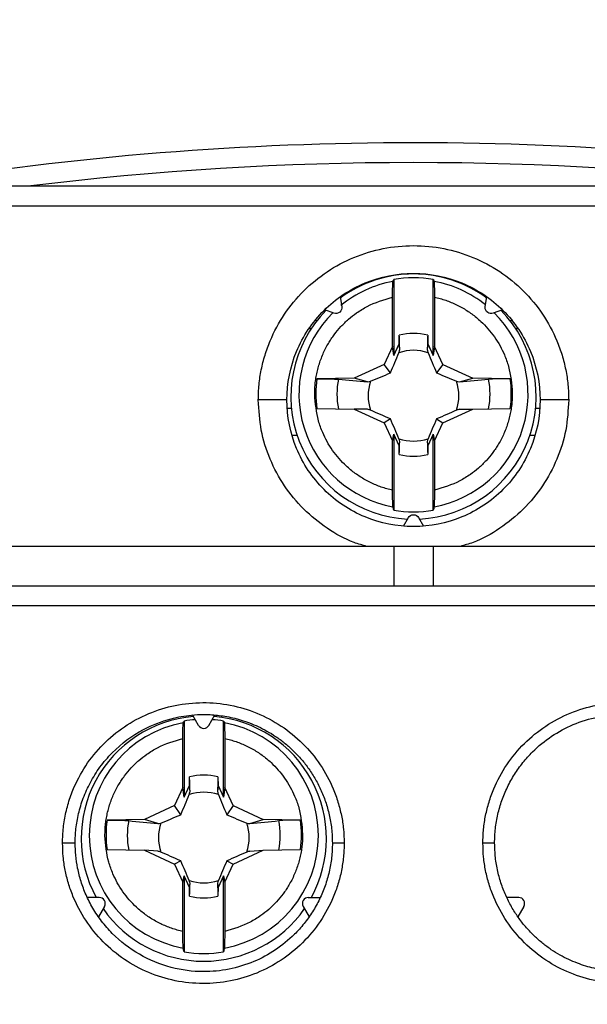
# Model space of a CAD drawing. Header units: inches. Extents: x 0.5 to 21.5, y 0.5 to 16.5.
# Tile 12 of 20: x 18.035 to 18.599, y 8.171 to 9.151. Entities that reach past the tile are written whole.
import ezdxf

# ---------------------------------------------------------------- set-up
doc = ezdxf.new("R2010")
doc.units = ezdxf.units.IN
doc.header["$LTSCALE"] = 2
doc.header["$MEASUREMENT"] = 0
doc.layers.add('DIMENSIONS', color=140, linetype='Continuous', lineweight=25)
doc.styles.add('SLDTEXTSTYLE0', font='TXT', dxfattribs={"width": 0.7})
doc.dimstyles.new('SLDDIMSTYLE0', dxfattribs={"dimtxt": 0.169922, "dimasz": 0.26, "dimexe": 0, "dimexo": 0.0625, "dimgap": 0.04248, "dimtad": 0, "dimtih": 1, "dimtoh": 1, "dimrnd": 1e-09, "dimzin": 12, "dimdsep": 46, "dimtxsty": 'SLDTEXTSTYLE0', "dimsah": 1, "dimcen": 0.09, "dimadec": 0, "dimazin": 3, "dimtfac": 1, "dimtofl": 0, "dimtmove": 0, "dimatfit": 3, "dimfxl": 0, "dimfrac": 2, "dimtolj": 1, "dimtzin": 12, "dimarcsym": 0})
doc.dimstyles.new('SLDDIMSTYLE1', dxfattribs={"dimtxt": 0.169922, "dimasz": 0.26, "dimexe": 0, "dimexo": 0.0625, "dimgap": 0.04248, "dimtad": 0, "dimtih": 1, "dimtoh": 1, "dimrnd": 1e-09, "dimzin": 12, "dimdsep": 46, "dimtxsty": 'SLDTEXTSTYLE0', "dimsah": 1, "dimcen": 0.09, "dimadec": 0, "dimazin": 3, "dimtfac": 1, "dimtmove": 0, "dimatfit": 0, "dimfxl": 0, "dimfrac": 2, "dimtolj": 1, "dimtzin": 12, "dimarcsym": 0})

# ---------------------------------------------------------------- blocks, each defined once
blk = doc.blocks.new('_D_8')
at = {"layer": 'DIMENSIONS'}
for p, q in [((19.21151, 9.08779), (20.34932, 9.08779)), ((20.09932, 9.08779), (20.09932, 7.77543)), ((19.84685, 7.46732), (19.78979, 7.46732)), ((19.78979, 7.46732), (19.78979, 7.19726)), ((20.35179, 7.46732), (20.40885, 7.46732)), ((20.40885, 7.46732), (20.40885, 7.19726)), ((19.78979, 7.19726), (19.84685, 7.19726)), ((20.40885, 7.19726), (20.35179, 7.19726)), ((20.09932, 6.0563), (20.09932, 7.15922)), ((17.84143, 6.0563), (20.34932, 6.0563))]:
    blk.add_line(p, q, dxfattribs=at)
for points in [[(20.09932, 9.08779), (20.05932, 8.82779), (20.13932, 8.82779)], [(20.09932, 6.0563), (20.13932, 6.3163), (20.05932, 6.3163)]]:
    blk.add_solid(points, dxfattribs=at)
at = {"layer": 'DIMENSIONS', "char_height": 0.166667, "attachment_point": 1, "style": 'SLDTEXTSTYLE0'}
for s, insert in [('3.03', (19.84685, 7.72021)), ('77.0', (19.84685, 7.41211))]:
    blk.add_mtext(s, dxfattribs=dict(at, insert=insert))
blk = doc.blocks.new('_D_9')
at = {"layer": 'DIMENSIONS'}
for p, q in [((17.54458, 9.06575), (17.54458, 10.1252)), ((19.30836, 9.08543), (19.30836, 10.1252)), ((17.54458, 9.8752), (17.04458, 9.8752)), ((18.18356, 9.8752), (18.1265, 9.8752)), ((18.1265, 9.8752), (18.1265, 9.60513)), ((18.6885, 9.8752), (18.74556, 9.8752)), ((18.74556, 9.8752), (18.74556, 9.60513)), ((19.30836, 9.8752), (19.80836, 9.8752)), ((18.1265, 9.60513), (18.18356, 9.60513)), ((18.74556, 9.60513), (18.6885, 9.60513))]:
    blk.add_line(p, q, dxfattribs=at)
for points in [[(17.54458, 9.8752), (17.28458, 9.9152), (17.28458, 9.8352)], [(19.30836, 9.8752), (19.56836, 9.8352), (19.56836, 9.9152)]]:
    blk.add_solid(points, dxfattribs=at)
at = {"layer": 'DIMENSIONS', "char_height": 0.166667, "attachment_point": 1, "style": 'SLDTEXTSTYLE0'}
for s, insert in [('1.76', (18.18356, 10.12808)), ('44.8', (18.18356, 9.81998))]:
    blk.add_mtext(s, dxfattribs=dict(at, insert=insert))

msp = doc.modelspace()

# ---------------------------------------------------------------- linework, layer by layer
for p, q in [((19.27562, 8.98543), (17.57732, 8.98543)), ((19.27899, 8.96575), (17.57394, 8.96575)), ((18.40678, 8.89275), (18.40678, 8.81712)), ((18.44615, 8.81712), (18.44615, 8.89275)), ((18.3534, 8.87546), (18.3551, 8.86584)), ((18.40565, 8.82617), (18.40565, 8.87515)), ((18.44729, 8.87515), (18.44729, 8.82617)), ((18.49784, 8.86584), (18.49954, 8.87546)), ((18.34726, 8.85927), (18.33808, 8.86261)), ((18.51486, 8.86261), (18.50567, 8.85927)), ((18.33048, 8.85157), (18.32917, 8.85157)), ((18.52471, 8.85157), (18.52246, 8.85157)), ((18.32478, 8.8437), (18.3229, 8.8437)), ((18.53043, 8.8437), (18.52816, 8.8437)), ((18.40678, 8.81712), (18.41219, 8.8287)), ((18.41219, 8.8287), (18.41234, 8.83733)), ((18.4128, 8.8229), (18.41219, 8.8287)), ((18.44075, 8.8287), (18.44014, 8.8229)), ((18.4406, 8.83733), (18.44075, 8.8287)), ((18.44075, 8.8287), (18.44615, 8.81712)), ((18.40565, 8.82617), (18.3973, 8.80826)), ((18.40678, 8.81712), (18.40565, 8.82617)), ((18.44729, 8.82617), (18.44615, 8.81712)), ((18.45564, 8.80826), (18.44729, 8.82617)), ((18.3973, 8.80826), (18.36749, 8.79437)), ((18.40351, 8.79984), (18.3973, 8.80826)), ((18.45564, 8.80826), (18.44943, 8.79984)), ((18.45564, 8.80826), (18.48545, 8.79437)), ((18.36749, 8.79437), (18.33028, 8.79372)), ((18.38076, 8.79087), (18.36749, 8.79437)), ((18.47218, 8.79087), (18.48545, 8.79437)), ((18.52266, 8.79372), (18.48545, 8.79437)), ((18.305, 8.76441), (18.30129, 8.76441)), ((18.33028, 8.76448), (18.36749, 8.76383)), ((18.36749, 8.76383), (18.3973, 8.74993)), ((18.38076, 8.76354), (18.36749, 8.76383)), ((18.45564, 8.74993), (18.48545, 8.76383)), ((18.47218, 8.76354), (18.48545, 8.76383)), ((18.48545, 8.76383), (18.52266, 8.76448)), ((18.55206, 8.76441), (18.54794, 8.76441)), ((18.40351, 8.75393), (18.3973, 8.74993)), ((18.3973, 8.74993), (18.40565, 8.73202)), ((18.44729, 8.73202), (18.45564, 8.74993)), ((18.44943, 8.75393), (18.45564, 8.74993)), ((18.31077, 8.7374), (18.30624, 8.7374)), ((18.40565, 8.73202), (18.40678, 8.73874)), ((18.40565, 8.68304), (18.40565, 8.73202)), ((18.40678, 8.73874), (18.40678, 8.66311)), ((18.41219, 8.72716), (18.40678, 8.73874)), ((18.41219, 8.72716), (18.4128, 8.73151)), ((18.44014, 8.73151), (18.44075, 8.72716)), ((18.44615, 8.73874), (18.44075, 8.72716)), ((18.44615, 8.73874), (18.44729, 8.73202)), ((18.44615, 8.66311), (18.44615, 8.73874)), ((18.44729, 8.73202), (18.44729, 8.68304)), ((18.54733, 8.7374), (18.54217, 8.7374)), ((18.41234, 8.71852), (18.41219, 8.72716)), ((18.44075, 8.72716), (18.4406, 8.71852)), ((18.41647, 8.64725), (18.42136, 8.65571)), ((18.43158, 8.65571), (18.43647, 8.64725)), ((18.40678, 8.62716), (17.58094, 8.62716)), ((18.40678, 8.62716), (18.40678, 8.58779)), ((18.44615, 8.62716), (18.40678, 8.62716)), ((18.44615, 8.62716), (18.44615, 8.58779)), ((18.82411, 8.62716), (18.44615, 8.62716)), ((19.27504, 8.56811), (17.5779, 8.56811)), ((18.21269, 8.44901), (18.20672, 8.45936)), ((18.22292, 8.44901), (18.2289, 8.45936)), ((18.19812, 8.45327), (18.19812, 8.37766)), ((18.23749, 8.37766), (18.23749, 8.45327)), ((18.19699, 8.38706), (18.19699, 8.43602)), ((18.23863, 8.43602), (18.23863, 8.38706)), ((18.20352, 8.38924), (18.20368, 8.39787)), ((18.23194, 8.39787), (18.23209, 8.38924)), ((18.19812, 8.37766), (18.20352, 8.38924)), ((18.20414, 8.38323), (18.20352, 8.38924)), ((18.23209, 8.38924), (18.23148, 8.38323)), ((18.23209, 8.38924), (18.23749, 8.37766)), ((18.19699, 8.38706), (18.18863, 8.36915)), ((18.19812, 8.37766), (18.19699, 8.38706)), ((18.23863, 8.38706), (18.23749, 8.37766)), ((18.24698, 8.36915), (18.23863, 8.38706)), ((18.18863, 8.36915), (18.15883, 8.35526)), ((18.19485, 8.36008), (18.18863, 8.36915)), ((18.24698, 8.36915), (18.24077, 8.36008)), ((18.24698, 8.36915), (18.27679, 8.35526)), ((18.15883, 8.35526), (18.12162, 8.35461)), ((18.1721, 8.35121), (18.15883, 8.35526)), ((18.26352, 8.35121), (18.27679, 8.35526)), ((18.314, 8.35461), (18.27679, 8.35526)), ((18.12162, 8.32538), (18.15883, 8.32473)), ((18.15883, 8.32473), (18.18863, 8.31084)), ((18.1721, 8.32388), (18.15883, 8.32473)), ((18.24698, 8.31084), (18.27679, 8.32473)), ((18.26352, 8.32388), (18.27679, 8.32473)), ((18.27679, 8.32473), (18.314, 8.32538)), ((18.19485, 8.31418), (18.18863, 8.31084)), ((18.18863, 8.31084), (18.19699, 8.29293)), ((18.23863, 8.29293), (18.24698, 8.31084)), ((18.24077, 8.31418), (18.24698, 8.31084)), ((18.19699, 8.29293), (18.19812, 8.2993)), ((18.19812, 8.2993), (18.19812, 8.22369)), ((18.20352, 8.28773), (18.19812, 8.2993)), ((18.23749, 8.2993), (18.23209, 8.28773)), ((18.23749, 8.2993), (18.23863, 8.29293)), ((18.23749, 8.22369), (18.23749, 8.2993)), ((18.19699, 8.24397), (18.19699, 8.29293)), ((18.20352, 8.28773), (18.20414, 8.29186)), ((18.23148, 8.29186), (18.23209, 8.28773)), ((18.23863, 8.29293), (18.23863, 8.24397)), ((18.20368, 8.27909), (18.20352, 8.28773)), ((18.23209, 8.28773), (18.23194, 8.27909)), ((18.11382, 8.27775), (18.10187, 8.27775)), ((18.3218, 8.27775), (18.33375, 8.27775)), ((18.53114, 8.27775), (18.51919, 8.27775)), ((18.11893, 8.2689), (18.11296, 8.25855)), ((18.31669, 8.2689), (18.32266, 8.25855)), ((18.53625, 8.2689), (18.53028, 8.25855))]:
    msp.add_line(p, q)
for centre, radius, start, end in [((18.42647, 5.87913), 3.14961, 80.99424, 99.51235), ((18.42647, 5.87913), 3.12992, 82.95626, 97.04374), ((18.42647, 8.77616), 0.12208, 89.99895, 126.62532), ((18.42647, 8.77616), 0.12208, 53.37468, 90.00105), ((18.42646, 8.77865), 0.11402, 100.32517, 129.36569), ((18.42647, 8.77784), 0.11658, 80.2786, 99.7214), ((18.42648, 8.77865), 0.11402, 51.08127, 79.67481), ((18.42643, 8.77623), 0.122, 135.31045, 267.25413), ((18.42642, 8.7787), 0.11395, 134.73717, 259.69015), ((18.42652, 8.77622), 0.122, 272.74412, 44.69129), ((18.42652, 8.77871), 0.11395, 280.31042, 45.26226), ((18.42647, 8.77788), 0.06111, 76.62689, 103.37311), ((18.42647, 8.77704), 0.04518, 71.32512, 108.67488), ((18.4264, 8.7791), 0.09722, 171.35106, 188.64894), ((18.42642, 8.77874), 0.0761, 168.89874, 191.10126), ((18.42644, 8.77707), 0.04514, 161.31189, 198.68811), ((18.4265, 8.77707), 0.04514, 341.31189, 18.68811), ((18.42652, 8.77874), 0.0761, 348.89874, 11.10126), ((18.42654, 8.7791), 0.09722, 351.35106, 8.64894), ((18.42647, 8.7771), 0.04518, 251.32512, 288.67488), ((18.42647, 8.77797), 0.06111, 256.62689, 283.37311), ((18.42647, 8.77801), 0.11658, 260.2786, 279.7214), ((18.21774, 8.33628), 0.12197, 94.76666, 208.67707), ((18.21787, 8.33628), 0.12197, 331.32428, 85.23199), ((18.21774, 8.33949), 0.11393, 100.30075, 259.69925), ((18.21781, 8.33834), 0.1166, 94.11472, 99.71907), ((18.21781, 8.45197), 0.00591, 210, 330), ((18.21781, 8.33834), 0.1166, 80.28093, 85.88528), ((18.21788, 8.33949), 0.11393, 280.30075, 79.69925), ((18.21781, 8.33841), 0.06112, 76.63013, 103.36987), ((18.21781, 8.33731), 0.04519, 71.32959, 108.67041), ((18.21769, 8.33999), 0.09718, 171.34895, 188.65105), ((18.21772, 8.33954), 0.07606, 168.89603, 191.10397), ((18.21776, 8.33737), 0.04511, 161.30742, 198.69258), ((18.21786, 8.33737), 0.04511, 341.30742, 18.69258), ((18.2179, 8.33954), 0.07606, 348.89603, 11.10397), ((18.21793, 8.33999), 0.09718, 351.34895, 8.65105), ((18.21781, 8.33742), 0.04519, 251.32959, 288.67041), ((18.11382, 8.27185), 0.00591, 330, 90), ((18.21781, 8.33856), 0.06112, 256.63013, 283.36987), ((18.3218, 8.27185), 0.00591, 90, 210), ((18.53114, 8.27185), 0.00591, 330, 90), ((18.21781, 8.33639), 0.12209, 214.85279, 325.14721), ((18.21781, 8.33862), 0.11661, 260.28097, 279.71903)]:
    msp.add_arc(centre, radius, start, end)
for points, knots in [([(18.27207, 8.77283), (18.27211, 8.77537), (18.27218, 8.78042), (18.27275, 8.78796), (18.27367, 8.79543), (18.27496, 8.80283), (18.27662, 8.81017), (18.27866, 8.81743), (18.28106, 8.82462), (18.28652, 8.83868), (18.29725, 8.85877), (18.31661, 8.88207), (18.34006, 8.90133), (18.36693, 8.91554), (18.39606, 8.92444), (18.42643, 8.92734), (18.45681, 8.92445), (18.48594, 8.91557), (18.51282, 8.90137), (18.53628, 8.88212), (18.55566, 8.85882), (18.56759, 8.83649), (18.57445, 8.81756), (18.57814, 8.80291), (18.58045, 8.78796), (18.58073, 8.77789), (18.58087, 8.77283)], [0, 0, 0, 0, 0.015737, 0.031368, 0.04693, 0.062462, 0.078003, 0.093591, 0.109265, 0.125063, 0.187249, 0.249646, 0.311999, 0.374463, 0.437178, 0.499947, 0.562698, 0.625429, 0.687882, 0.750256, 0.81265, 0.874883, 0.906355, 0.937492, 0.968604, 1, 1, 1, 1]), ([(18.30049, 8.77283), (18.30049, 8.78934), (18.30377, 8.80585), (18.31642, 8.83634), (18.32577, 8.85031), (18.3491, 8.87362), (18.36307, 8.88294), (18.39353, 8.89555), (18.41, 8.89882), (18.44295, 8.89882), (18.45941, 8.89554), (18.48987, 8.88294), (18.50384, 8.87362), (18.52717, 8.85031), (18.53652, 8.83634), (18.54917, 8.80585), (18.55245, 8.78933), (18.55245, 8.77283)], [0, 0, 0, 0, 0.125, 0.125, 0.25, 0.25, 0.375, 0.375, 0.5, 0.5, 0.625, 0.625, 0.75, 0.75, 0.875, 0.875, 1, 1, 1, 1]), ([(18.40565, 8.87515), (18.40565, 8.87913), (18.40569, 8.88297), (18.40583, 8.88874), (18.40592, 8.89056), (18.40603, 8.89083)], [0, 0, 0, 0, 0.5, 0.5, 1, 1, 1, 1]), ([(18.44691, 8.89083), (18.44702, 8.89056), (18.44711, 8.88874), (18.44725, 8.88299), (18.44729, 8.87912), (18.44729, 8.87515)], [0, 0, 0, 0, 0.5, 0.5, 1, 1, 1, 1]), ([(18.32816, 8.77836), (18.32818, 8.78034), (18.32821, 8.78428), (18.32872, 8.79018), (18.32956, 8.79604), (18.33076, 8.80184), (18.3323, 8.80755), (18.33418, 8.81316), (18.3364, 8.81865), (18.33894, 8.824), (18.34168, 8.82897), (18.34456, 8.83356), (18.34856, 8.83922), (18.35417, 8.84598), (18.36161, 8.85322), (18.37032, 8.86001), (18.38432, 8.86881), (18.39699, 8.87257), (18.40565, 8.87515)], [0, 0, 0, 0, 0.044135, 0.088271, 0.132406, 0.176542, 0.220679, 0.264816, 0.308954, 0.353092, 0.397232, 0.435833, 0.474431, 0.552184, 0.632014, 0.706231, 0.799247, 1, 1, 1, 1]), ([(18.44729, 8.87515), (18.44919, 8.8747), (18.45299, 8.87381), (18.45858, 8.87205), (18.46406, 8.86998), (18.4694, 8.86758), (18.47459, 8.86487), (18.47962, 8.86186), (18.48445, 8.85855), (18.48908, 8.85496), (18.49458, 8.85014), (18.5007, 8.84381), (18.50712, 8.83563), (18.51257, 8.82694), (18.51735, 8.81711), (18.52297, 8.80176), (18.52405, 8.78873), (18.52478, 8.77983)], [0, 0, 0, 0, 0.044144, 0.088288, 0.132432, 0.176576, 0.220721, 0.264867, 0.309013, 0.35316, 0.397308, 0.474431, 0.552125, 0.632012, 0.706086, 0.799248, 1, 1, 1, 1]), ([(18.3551, 8.86584), (18.35546, 8.86381), (18.35466, 8.86162), (18.3515, 8.85897), (18.3492, 8.85856), (18.34726, 8.85927)], [0, 0, 0, 0, 0.5, 0.5, 1, 1, 1, 1]), ([(18.50567, 8.85927), (18.5039, 8.85862), (18.50182, 8.8589), (18.49872, 8.86106), (18.49775, 8.86293), (18.49775, 8.86482)], [0, 0, 0, 0, 0.5, 0.5, 1, 1, 1, 1]), ([(18.33028, 8.79372), (18.33473, 8.79379), (18.3391, 8.79381), (18.3466, 8.79369), (18.34973, 8.79357), (18.35174, 8.7934)], [0, 0, 0, 0, 0.5, 0.5, 1, 1, 1, 1]), ([(18.52266, 8.79372), (18.51821, 8.79379), (18.51384, 8.79381), (18.50634, 8.79369), (18.50321, 8.79357), (18.5012, 8.7934)], [0, 0, 0, 0, 0.5, 0.5, 1, 1, 1, 1]), ([(18.52478, 8.77983), (18.52476, 8.77786), (18.52473, 8.77391), (18.52422, 8.76801), (18.52338, 8.76215), (18.52218, 8.75636), (18.52064, 8.75064), (18.51876, 8.74503), (18.51654, 8.73954), (18.514, 8.73419), (18.51126, 8.72923), (18.50838, 8.72463), (18.50438, 8.71898), (18.49877, 8.71222), (18.49133, 8.70497), (18.48262, 8.69818), (18.46862, 8.68939), (18.45595, 8.68562), (18.44729, 8.68304)], [0, 0, 0, 0, 0.044135, 0.088271, 0.132406, 0.176542, 0.220679, 0.264816, 0.308954, 0.353092, 0.397232, 0.435833, 0.474431, 0.552184, 0.632014, 0.706231, 0.799247, 1, 1, 1, 1]), ([(18.30049, 8.77283), (18.30049, 8.77283), (18.29988, 8.77283), (18.29709, 8.77283), (18.2949, 8.77283), (18.28932, 8.77283), (18.28594, 8.77283), (18.27895, 8.77283), (18.27537, 8.77283), (18.27207, 8.77283)], [0, 0, 0, 0, 0.25, 0.25, 0.5, 0.5, 0.75, 0.75, 1, 1, 1, 1]), ([(18.38, 8.62716), (18.37573, 8.62834), (18.36176, 8.63219), (18.34018, 8.6445), (18.31665, 8.66349), (18.29727, 8.68686), (18.28305, 8.7136), (18.27377, 8.7426), (18.27264, 8.76276), (18.27207, 8.77283)], [0, 0, 0, 0, 0.0682261, 0.2236477, 0.3788697, 0.5341448, 0.6890159, 0.8446353, 1, 1, 1, 1]), ([(18.55245, 8.77283), (18.55245, 8.75633), (18.54917, 8.73981), (18.53652, 8.70933), (18.52717, 8.69535), (18.50384, 8.67204), (18.48987, 8.66272), (18.45941, 8.65012), (18.44294, 8.64685), (18.40999, 8.64685), (18.39353, 8.65012), (18.36307, 8.66272), (18.3491, 8.67205), (18.32577, 8.69535), (18.31642, 8.70933), (18.30377, 8.73981), (18.30049, 8.75633), (18.30049, 8.77283)], [0, 0, 0, 0, 0.125, 0.125, 0.25, 0.25, 0.375, 0.375, 0.5, 0.5, 0.625, 0.625, 0.75, 0.75, 0.875, 0.875, 1, 1, 1, 1]), ([(18.40565, 8.68304), (18.40375, 8.68349), (18.39995, 8.68438), (18.39436, 8.68615), (18.38888, 8.68822), (18.38354, 8.69061), (18.37835, 8.69332), (18.37332, 8.69634), (18.36849, 8.69964), (18.36386, 8.70323), (18.35836, 8.70805), (18.35224, 8.71439), (18.34582, 8.72256), (18.34037, 8.73125), (18.33559, 8.74108), (18.32997, 8.75644), (18.32889, 8.76946), (18.32816, 8.77836)], [0, 0, 0, 0, 0.044144, 0.088288, 0.132432, 0.176576, 0.220721, 0.264867, 0.309013, 0.35316, 0.397308, 0.474431, 0.552125, 0.632012, 0.706086, 0.799248, 1, 1, 1, 1]), ([(18.58087, 8.77283), (18.5803, 8.76277), (18.57918, 8.74262), (18.56991, 8.71364), (18.5557, 8.68691), (18.53634, 8.66354), (18.51282, 8.64454), (18.49123, 8.63221), (18.47723, 8.62835), (18.47294, 8.62716)], [0, 0, 0, 0, 0.155202, 0.310754, 0.465509, 0.620788, 0.775957, 0.931404, 1, 1, 1, 1]), ([(18.58087, 8.77283), (18.57757, 8.77283), (18.57399, 8.77283), (18.567, 8.77283), (18.56362, 8.77283), (18.55804, 8.77283), (18.55585, 8.77283), (18.55306, 8.77283), (18.55245, 8.77283), (18.55245, 8.77283)], [0, 0, 0, 0, 0.25, 0.25, 0.5, 0.5, 0.75, 0.75, 1, 1, 1, 1]), ([(18.40603, 8.66659), (18.40592, 8.66707), (18.40583, 8.6691), (18.40569, 8.67512), (18.40565, 8.67907), (18.40565, 8.68304)], [0, 0, 0, 0, 0.5, 0.5, 1, 1, 1, 1]), ([(18.44729, 8.68304), (18.44729, 8.67907), (18.44725, 8.67514), (18.44711, 8.66909), (18.44702, 8.66707), (18.44691, 8.66659)], [0, 0, 0, 0, 0.5, 0.5, 1, 1, 1, 1]), ([(18.42136, 8.65571), (18.42239, 8.65749), (18.42441, 8.65866), (18.42853, 8.65866), (18.43055, 8.65749), (18.43158, 8.65571)], [0, 0, 0, 0, 0.5, 0.5, 1, 1, 1, 1]), ([(17.58093, 8.58779), (17.59649, 8.58779), (17.62761, 8.58779), (17.67436, 8.58779), (17.72113, 8.58779), (17.76793, 8.58779), (17.81477, 8.58779), (17.86163, 8.58779), (17.90853, 8.58779), (17.95546, 8.58779), (18.00242, 8.58779), (18.04941, 8.58779), (18.09644, 8.58779), (18.14349, 8.58779), (18.19058, 8.58779), (18.23769, 8.58779), (18.28484, 8.58779), (18.33202, 8.58779), (18.37924, 8.58779), (18.43906, 8.58779), (18.51145, 8.58779), (18.59637, 8.58779), (18.68118, 8.58779), (18.7659, 8.58779), (18.85051, 8.58779), (18.93503, 8.58779), (19.01944, 8.58779), (19.10375, 8.58779), (19.18798, 8.58779), (19.24399, 8.58779), (19.27201, 8.58779)], [0, 0, 0, 0, 0.027823, 0.05563, 0.083422, 0.111202, 0.138973, 0.166735, 0.194492, 0.222244, 0.249994, 0.277745, 0.305498, 0.333255, 0.361019, 0.38879, 0.416573, 0.444367, 0.472176, 0.500002, 0.550071, 0.600093, 0.650079, 0.700043, 0.749994, 0.799947, 0.849912, 0.899901, 0.949926, 1, 1, 1, 1]), ([(18.0773, 8.33189), (18.07734, 8.33447), (18.07742, 8.33961), (18.07808, 8.34729), (18.07913, 8.3549), (18.08061, 8.36243), (18.08251, 8.3699), (18.08483, 8.37729), (18.08984, 8.39067), (18.09958, 8.40929), (18.11702, 8.43065), (18.13825, 8.44838), (18.16266, 8.4615), (18.18916, 8.46977), (18.21678, 8.47253), (18.24437, 8.47), (18.27084, 8.46201), (18.2953, 8.44916), (18.31669, 8.43166), (18.33437, 8.41044), (18.34527, 8.39007), (18.35154, 8.37279), (18.35493, 8.35939), (18.35704, 8.34573), (18.3573, 8.33651), (18.35742, 8.33189)], [0, 0, 0, 0, 0.017625, 0.035141, 0.052601, 0.070059, 0.087571, 0.105189, 0.122967, 0.185158, 0.247692, 0.310295, 0.373023, 0.435949, 0.498911, 0.561523, 0.624122, 0.686637, 0.749105, 0.811678, 0.874138, 0.90579, 0.93711, 0.968409, 1, 1, 1, 1]), ([(18.49552, 8.33189), (18.49555, 8.33421), (18.49561, 8.33883), (18.49614, 8.34573), (18.49698, 8.35256), (18.49816, 8.35933), (18.49968, 8.36603), (18.50154, 8.37267), (18.50374, 8.37924), (18.50874, 8.39207), (18.51854, 8.41039), (18.53619, 8.4316), (18.55755, 8.4491), (18.58197, 8.46195), (18.60841, 8.46997), (18.63597, 8.47253), (18.66358, 8.46981), (18.69009, 8.46159), (18.71452, 8.44849), (18.73577, 8.4308), (18.75324, 8.40947), (18.7639, 8.38915), (18.76998, 8.37201), (18.77324, 8.35884), (18.77527, 8.34544), (18.77552, 8.33642), (18.77564, 8.33189)], [0, 0, 0, 0, 0.0158369, 0.0315647, 0.0472217, 0.0628469, 0.0784792, 0.0941579, 0.1099215, 0.1258083, 0.1881928, 0.2507471, 0.3131358, 0.3756106, 0.4381268, 0.5006904, 0.5636047, 0.6265196, 0.6892591, 0.7519173, 0.8143457, 0.8765239, 0.9076287, 0.9383804, 0.9690724, 1, 1, 1, 1]), ([(18.08986, 8.33189), (18.08989, 8.33423), (18.08997, 8.33901), (18.0906, 8.34626), (18.09165, 8.35369), (18.09319, 8.36127), (18.09526, 8.36897), (18.09788, 8.37673), (18.10108, 8.38452), (18.1049, 8.39229), (18.10935, 8.39997), (18.11446, 8.40751), (18.12024, 8.41485), (18.13318, 8.42899), (18.15434, 8.44477), (18.18218, 8.45565), (18.20263, 8.45929), (18.21569, 8.45994), (18.22426, 8.45974), (18.23145, 8.45918), (18.23902, 8.45815), (18.24692, 8.45657), (18.25512, 8.45438), (18.26355, 8.4515), (18.27215, 8.44786), (18.28083, 8.44339), (18.2895, 8.43804), (18.29805, 8.43175), (18.30635, 8.42448), (18.31428, 8.41621), (18.32169, 8.40691), (18.32843, 8.3966), (18.33432, 8.3853), (18.3392, 8.37308), (18.34287, 8.35999), (18.34529, 8.34617), (18.3456, 8.33669), (18.34576, 8.33189)], [0, 0, 0, 0, 0.017521, 0.035623, 0.0543, 0.073544, 0.093356, 0.113738, 0.134691, 0.156216, 0.178312, 0.200978, 0.224214, 0.24802, 0.344136, 0.418003, 0.469537, 0.49868, 0.515585, 0.533543, 0.552553, 0.572616, 0.593732, 0.6159, 0.639122, 0.663398, 0.688726, 0.715109, 0.742545, 0.771035, 0.80058, 0.831179, 0.862833, 0.895538, 0.929299, 0.964129, 1, 1, 1, 1]), ([(18.50718, 8.33189), (18.50722, 8.33429), (18.5073, 8.33909), (18.50793, 8.34628), (18.50893, 8.35342), (18.51035, 8.3605), (18.51216, 8.36748), (18.51436, 8.37434), (18.51694, 8.38107), (18.51989, 8.38765), (18.52322, 8.39405), (18.52689, 8.40025), (18.53091, 8.40623), (18.53526, 8.41198), (18.53993, 8.41747), (18.55441, 8.43271), (18.58481, 8.45318), (18.6293, 8.46202), (18.6796, 8.45555), (18.71516, 8.43502), (18.73689, 8.41), (18.74562, 8.39702), (18.75243, 8.38369), (18.75745, 8.37032), (18.76079, 8.35713), (18.76274, 8.34435), (18.76297, 8.33596), (18.76308, 8.33189)], [0, 0, 0, 0, 0.0179878, 0.0359863, 0.0539873, 0.071984, 0.0899759, 0.1079648, 0.1259523, 0.1439401, 0.1619284, 0.1799163, 0.1979031, 0.2158888, 0.2338737, 0.2518575, 0.3733944, 0.5009979, 0.5822305, 0.7508404, 0.7914979, 0.8304691, 0.8677528, 0.9033449, 0.9372516, 0.9694778, 1, 1, 1, 1]), ([(18.19699, 8.43602), (18.19699, 8.44), (18.19703, 8.44383), (18.19716, 8.44956), (18.19726, 8.45135), (18.19737, 8.45158)], [0, 0, 0, 0, 0.5, 0.5, 1, 1, 1, 1]), ([(18.23825, 8.45158), (18.23835, 8.45135), (18.23845, 8.44955), (18.23859, 8.44385), (18.23863, 8.44), (18.23863, 8.43602)], [0, 0, 0, 0, 0.5, 0.5, 1, 1, 1, 1]), ([(18.11949, 8.33926), (18.11951, 8.34123), (18.11955, 8.34518), (18.12006, 8.35107), (18.1209, 8.35693), (18.1221, 8.36273), (18.12364, 8.36844), (18.12552, 8.37405), (18.12773, 8.37954), (18.13028, 8.38489), (18.13302, 8.38985), (18.1359, 8.39444), (18.1399, 8.4001), (18.1455, 8.40686), (18.15294, 8.4141), (18.16166, 8.42089), (18.17566, 8.42968), (18.18833, 8.43345), (18.19699, 8.43602)], [0, 0, 0, 0, 0.0441353, 0.0882707, 0.1324063, 0.1765423, 0.2206788, 0.2648158, 0.3089536, 0.3530923, 0.3972319, 0.4358333, 0.4744311, 0.5521843, 0.6320137, 0.7062305, 0.7992471, 1, 1, 1, 1]), ([(18.23863, 8.43602), (18.24053, 8.43558), (18.24433, 8.43469), (18.24992, 8.43292), (18.25539, 8.43085), (18.26074, 8.42846), (18.26593, 8.42575), (18.27095, 8.42273), (18.27579, 8.41943), (18.28042, 8.41584), (18.28592, 8.41102), (18.29204, 8.40469), (18.29846, 8.39652), (18.30391, 8.38783), (18.30869, 8.378), (18.31431, 8.36265), (18.31539, 8.34962), (18.31612, 8.34073)], [0, 0, 0, 0, 0.0441438, 0.0882876, 0.1324317, 0.1765761, 0.220721, 0.2648665, 0.3090127, 0.3531597, 0.3973076, 0.4744309, 0.5521247, 0.6320123, 0.7060856, 0.7992482, 1, 1, 1, 1]), ([(18.12162, 8.35461), (18.12607, 8.35469), (18.13044, 8.35469), (18.13794, 8.35454), (18.14107, 8.35439), (18.14308, 8.35419)], [0, 0, 0, 0, 0.5, 0.5, 1, 1, 1, 1]), ([(18.314, 8.35461), (18.30955, 8.35469), (18.30518, 8.35469), (18.29768, 8.35454), (18.29454, 8.35439), (18.29254, 8.35419)], [0, 0, 0, 0, 0.5, 0.5, 1, 1, 1, 1]), ([(18.19699, 8.24397), (18.19509, 8.24441), (18.19129, 8.2453), (18.1857, 8.24707), (18.18022, 8.24914), (18.17488, 8.25153), (18.16969, 8.25424), (18.16466, 8.25725), (18.15983, 8.26056), (18.1552, 8.26415), (18.14969, 8.26896), (18.14357, 8.2753), (18.13716, 8.28347), (18.13171, 8.29216), (18.12693, 8.30199), (18.12131, 8.31734), (18.12023, 8.33036), (18.11949, 8.33926)], [0, 0, 0, 0, 0.044144, 0.088288, 0.132432, 0.176576, 0.220721, 0.264867, 0.309013, 0.35316, 0.397308, 0.474431, 0.552125, 0.632012, 0.706086, 0.799248, 1, 1, 1, 1]), ([(18.31612, 8.34073), (18.3161, 8.33875), (18.31606, 8.33481), (18.31555, 8.32891), (18.31472, 8.32306), (18.31352, 8.31726), (18.31198, 8.31155), (18.3101, 8.30593), (18.30788, 8.30045), (18.30534, 8.2951), (18.3026, 8.29014), (18.29972, 8.28554), (18.29572, 8.27989), (18.29011, 8.27313), (18.28267, 8.26589), (18.27396, 8.2591), (18.25996, 8.25031), (18.24729, 8.24654), (18.23863, 8.24397)], [0, 0, 0, 0, 0.044135, 0.088271, 0.132406, 0.176542, 0.220679, 0.264816, 0.308954, 0.353092, 0.397232, 0.435833, 0.474431, 0.552184, 0.632014, 0.706231, 0.799247, 1, 1, 1, 1]), ([(18.35742, 8.33189), (18.35739, 8.32957), (18.35733, 8.32494), (18.3568, 8.31804), (18.35596, 8.3112), (18.35477, 8.30443), (18.35325, 8.29772), (18.35139, 8.29108), (18.34919, 8.2845), (18.34419, 8.27166), (18.33437, 8.25334), (18.3167, 8.23212), (18.29531, 8.21462), (18.27086, 8.20177), (18.24439, 8.19378), (18.21681, 8.19124), (18.18919, 8.19399), (18.16269, 8.20226), (18.13828, 8.21538), (18.11705, 8.2331), (18.0996, 8.25446), (18.08897, 8.27479), (18.08292, 8.29191), (18.07969, 8.30503), (18.07767, 8.31839), (18.07742, 8.32738), (18.0773, 8.33189)], [0, 0, 0, 0, 0.015848, 0.031587, 0.047255, 0.062891, 0.078534, 0.094224, 0.109999, 0.125897, 0.188321, 0.250916, 0.313353, 0.375877, 0.438446, 0.501062, 0.563997, 0.626932, 0.689646, 0.752276, 0.814764, 0.876971, 0.907976, 0.938623, 0.9692, 1, 1, 1, 1]), ([(18.08986, 8.33189), (18.08986, 8.33189), (18.08959, 8.33189), (18.08835, 8.33189), (18.08737, 8.33189), (18.08489, 8.33189), (18.08339, 8.33189), (18.0803, 8.33189), (18.07873, 8.33189), (18.0773, 8.33189)], [0, 0, 0, 0, 0.25, 0.25, 0.5, 0.5, 0.75, 0.75, 1, 1, 1, 1]), ([(18.34576, 8.33189), (18.34572, 8.32948), (18.34564, 8.32467), (18.34501, 8.31748), (18.344, 8.31034), (18.34259, 8.30326), (18.34078, 8.29627), (18.33857, 8.2894), (18.33599, 8.28267), (18.33303, 8.27609), (18.3297, 8.26969), (18.32602, 8.26349), (18.322, 8.2575), (18.31764, 8.25175), (18.31297, 8.24626), (18.29847, 8.23101), (18.26803, 8.21054), (18.22356, 8.20175), (18.17325, 8.20826), (18.13771, 8.2288), (18.11598, 8.25387), (18.10727, 8.26684), (18.10048, 8.28014), (18.09548, 8.2935), (18.09215, 8.30667), (18.0902, 8.31944), (18.08997, 8.32781), (18.08986, 8.33189)], [0, 0, 0, 0, 0.018, 0.036011, 0.054024, 0.072033, 0.090037, 0.108039, 0.126038, 0.144038, 0.162039, 0.180039, 0.198038, 0.216036, 0.234033, 0.25203, 0.373642, 0.501371, 0.582229, 0.751193, 0.791782, 0.830691, 0.867919, 0.903461, 0.937323, 0.969511, 1, 1, 1, 1]), ([(18.35742, 8.33189), (18.3547, 8.33189), (18.35151, 8.33189), (18.34694, 8.33189), (18.34576, 8.33189), (18.34576, 8.33189)], [0, 0, 0, 0, 0.5, 0.5, 1, 1, 1, 1]), ([(18.77564, 8.33189), (18.7756, 8.3293), (18.77552, 8.32413), (18.77486, 8.31642), (18.7738, 8.30879), (18.77231, 8.30123), (18.7704, 8.29374), (18.76806, 8.28633), (18.76302, 8.27294), (18.75326, 8.25434), (18.7358, 8.23301), (18.71455, 8.2153), (18.69013, 8.2022), (18.66361, 8.19397), (18.636, 8.19124), (18.60843, 8.1938), (18.58199, 8.20181), (18.55756, 8.21467), (18.5362, 8.23216), (18.51854, 8.25338), (18.50765, 8.27374), (18.50139, 8.29101), (18.49801, 8.3044), (18.4959, 8.31806), (18.49564, 8.32726), (18.49552, 8.33189)], [0, 0, 0, 0, 0.017697, 0.035281, 0.052805, 0.070325, 0.087894, 0.105569, 0.123403, 0.185565, 0.24804, 0.310673, 0.373428, 0.436336, 0.499279, 0.561839, 0.624386, 0.686852, 0.749272, 0.811806, 0.874226, 0.905855, 0.937153, 0.968431, 1, 1, 1, 1]), ([(18.50718, 8.33189), (18.50718, 8.33189), (18.506, 8.33189), (18.50143, 8.33189), (18.49824, 8.33189), (18.49552, 8.33189)], [0, 0, 0, 0, 0.5, 0.5, 1, 1, 1, 1]), ([(18.76308, 8.33189), (18.76305, 8.32954), (18.76297, 8.32476), (18.76234, 8.3175), (18.76129, 8.31006), (18.75974, 8.30247), (18.75767, 8.29476), (18.75505, 8.28699), (18.75183, 8.27919), (18.74801, 8.27142), (18.74354, 8.26372), (18.73842, 8.25617), (18.73262, 8.24883), (18.71968, 8.23473), (18.69855, 8.21898), (18.67074, 8.20812), (18.65025, 8.20447), (18.63715, 8.20384), (18.62855, 8.20404), (18.62136, 8.2046), (18.61381, 8.20564), (18.60591, 8.20723), (18.59772, 8.20942), (18.5893, 8.21231), (18.58071, 8.21595), (18.57204, 8.22042), (18.56339, 8.22577), (18.55485, 8.23206), (18.54655, 8.23933), (18.53863, 8.2476), (18.53122, 8.25689), (18.5245, 8.2672), (18.51861, 8.27849), (18.51373, 8.29071), (18.51006, 8.30379), (18.50764, 8.31761), (18.50734, 8.32708), (18.50718, 8.33189)], [0, 0, 0, 0, 0.017539, 0.035661, 0.05436, 0.073628, 0.093466, 0.113875, 0.134857, 0.156414, 0.178544, 0.201245, 0.224519, 0.248364, 0.344218, 0.418, 0.469628, 0.499047, 0.515927, 0.53386, 0.552847, 0.572887, 0.59398, 0.616127, 0.639328, 0.663583, 0.688891, 0.715255, 0.742672, 0.771144, 0.800671, 0.831254, 0.862892, 0.895581, 0.929328, 0.964142, 1, 1, 1, 1]), ([(18.19737, 8.2274), (18.19726, 8.22791), (18.19716, 8.22997), (18.19703, 8.23604), (18.19699, 8.23999), (18.19699, 8.24397)], [0, 0, 0, 0, 0.5, 0.5, 1, 1, 1, 1]), ([(18.23863, 8.24397), (18.23863, 8.23999), (18.23859, 8.23605), (18.23845, 8.22996), (18.23835, 8.22791), (18.23825, 8.2274)], [0, 0, 0, 0, 0.5, 0.5, 1, 1, 1, 1])]:
    msp.add_open_spline(points, degree=3, knots=knots)
for points in [[(18.40603, 8.89083), (18.40628, 8.89147), (18.40653, 8.89211), (18.40678, 8.89275)], [(18.44615, 8.89275), (18.44641, 8.89211), (18.44666, 8.89147), (18.44691, 8.89083)], [(18.49775, 8.86482), (18.49775, 8.86516), (18.49778, 8.8655), (18.49784, 8.86584)], [(18.4128, 8.8229), (18.41265, 8.82774), (18.41249, 8.83254), (18.41234, 8.83733)], [(18.4406, 8.83733), (18.44045, 8.83254), (18.44029, 8.82774), (18.44014, 8.8229)], [(18.40351, 8.79984), (18.40652, 8.80668), (18.40929, 8.81329), (18.412, 8.81984)], [(18.412, 8.81984), (18.41227, 8.82087), (18.41254, 8.82189), (18.4128, 8.8229)], [(18.44014, 8.8229), (18.4404, 8.82189), (18.44067, 8.82087), (18.44094, 8.81984)], [(18.44094, 8.81984), (18.44365, 8.81329), (18.44642, 8.80668), (18.44943, 8.79984)], [(18.38368, 8.79153), (18.39016, 8.79416), (18.3967, 8.79686), (18.40351, 8.79984)], [(18.44943, 8.79984), (18.45624, 8.79686), (18.46278, 8.79416), (18.46926, 8.79153)], [(18.35174, 8.7934), (18.36135, 8.79255), (18.37099, 8.79171), (18.38076, 8.79087)], [(18.38076, 8.79087), (18.38172, 8.79109), (18.3827, 8.7913), (18.38368, 8.79153)], [(18.46926, 8.79153), (18.47024, 8.7913), (18.47122, 8.79109), (18.47218, 8.79087)], [(18.47218, 8.79087), (18.48195, 8.79171), (18.49159, 8.79255), (18.5012, 8.7934)], [(18.38368, 8.76261), (18.3827, 8.76292), (18.38172, 8.76323), (18.38076, 8.76354)], [(18.40351, 8.75393), (18.3967, 8.75699), (18.39016, 8.75982), (18.38368, 8.76261)], [(18.46926, 8.76261), (18.46278, 8.75982), (18.45624, 8.75699), (18.44943, 8.75393)], [(18.47218, 8.76354), (18.47122, 8.76323), (18.47024, 8.76292), (18.46926, 8.76261)], [(18.412, 8.7343), (18.40929, 8.74069), (18.40652, 8.74716), (18.40351, 8.75393)], [(18.44943, 8.75393), (18.44642, 8.74716), (18.44365, 8.74069), (18.44094, 8.7343)], [(18.4128, 8.73151), (18.41254, 8.73243), (18.41227, 8.73336), (18.412, 8.7343)], [(18.41234, 8.71852), (18.41249, 8.72283), (18.41265, 8.72715), (18.4128, 8.73151)], [(18.44094, 8.7343), (18.44067, 8.73336), (18.4404, 8.73243), (18.44014, 8.73151)], [(18.44014, 8.73151), (18.44029, 8.72715), (18.44045, 8.72283), (18.4406, 8.71852)], [(18.40678, 8.66311), (18.40653, 8.66427), (18.40628, 8.66543), (18.40603, 8.66659)], [(18.44691, 8.66659), (18.44666, 8.66543), (18.44641, 8.66427), (18.44615, 8.66311)], [(18.19737, 8.45158), (18.19762, 8.45215), (18.19787, 8.45271), (18.19812, 8.45327)], [(18.23749, 8.45327), (18.23775, 8.45271), (18.238, 8.45215), (18.23825, 8.45158)], [(18.20414, 8.38323), (18.20398, 8.38814), (18.20383, 8.39301), (18.20368, 8.39787)], [(18.23194, 8.39787), (18.23179, 8.39301), (18.23163, 8.38814), (18.23148, 8.38323)], [(18.19485, 8.36008), (18.19786, 8.36694), (18.20063, 8.37356), (18.20334, 8.38013)], [(18.20334, 8.38013), (18.20361, 8.38117), (18.20388, 8.38221), (18.20414, 8.38323)], [(18.23148, 8.38323), (18.23174, 8.38221), (18.23201, 8.38117), (18.23228, 8.38013)], [(18.23228, 8.38013), (18.23498, 8.37356), (18.23775, 8.36694), (18.24077, 8.36008)], [(18.17502, 8.35183), (18.1815, 8.35444), (18.18804, 8.35712), (18.19485, 8.36008)], [(18.24077, 8.36008), (18.24758, 8.35712), (18.25412, 8.35444), (18.2606, 8.35183)], [(18.14308, 8.35419), (18.15269, 8.35319), (18.16232, 8.3522), (18.1721, 8.35121)], [(18.1721, 8.35121), (18.17306, 8.35141), (18.17404, 8.35162), (18.17502, 8.35183)], [(18.2606, 8.35183), (18.26158, 8.35162), (18.26255, 8.35141), (18.26352, 8.35121)], [(18.26352, 8.35121), (18.27329, 8.3522), (18.28293, 8.35319), (18.29254, 8.35419)], [(18.17502, 8.32291), (18.17404, 8.32324), (18.17306, 8.32356), (18.1721, 8.32388)], [(18.19485, 8.31418), (18.18804, 8.31725), (18.1815, 8.32011), (18.17502, 8.32291)], [(18.2606, 8.32291), (18.25412, 8.32011), (18.24758, 8.31725), (18.24077, 8.31418)], [(18.26352, 8.32388), (18.26255, 8.32356), (18.26158, 8.32324), (18.2606, 8.32291)], [(18.20334, 8.29461), (18.20063, 8.30098), (18.19786, 8.30743), (18.19485, 8.31418)], [(18.24077, 8.31418), (18.23775, 8.30743), (18.23498, 8.30098), (18.23228, 8.29461)], [(18.20414, 8.29186), (18.20388, 8.29277), (18.20361, 8.29368), (18.20334, 8.29461)], [(18.20368, 8.27909), (18.20383, 8.28333), (18.20398, 8.28758), (18.20414, 8.29186)], [(18.23228, 8.29461), (18.23201, 8.29368), (18.23174, 8.29277), (18.23148, 8.29186)], [(18.23148, 8.29186), (18.23163, 8.28758), (18.23179, 8.28333), (18.23194, 8.27909)], [(18.19812, 8.22369), (18.19787, 8.22493), (18.19762, 8.22616), (18.19737, 8.2274)], [(18.23825, 8.2274), (18.238, 8.22616), (18.23775, 8.22493), (18.23749, 8.22369)]]:
    msp.add_open_spline(points, degree=3)

# ---------------------------------------------------------------- dimensions: what is measured, and where the dimension line sits
at = {"layer": 'DIMENSIONS'}
dim = msp.add_linear_dim(base=(17.54458, 9.8752), p1=(19.30836, 8.98543), p2=(17.54458, 8.96575), dimstyle='SLDDIMSTYLE1', dxfattribs=at)
dim.commit()
dim.dimension.update_dxf_attribs({"geometry": '_D_9', "text_midpoint": (18.43603, 9.8752), "dimtype": 160})
dim = msp.add_linear_dim(base=(20.09932, 9.08779), p1=(17.74143, 6.0563), p2=(19.11151, 9.08779), angle=90, dimstyle='SLDDIMSTYLE0', dxfattribs=at)
dim.commit()
dim.dimension.update_dxf_attribs({"geometry": '_D_8', "text_midpoint": (20.09932, 7.46732), "dimtype": 160})

doc.saveas('drawing.dxf')
